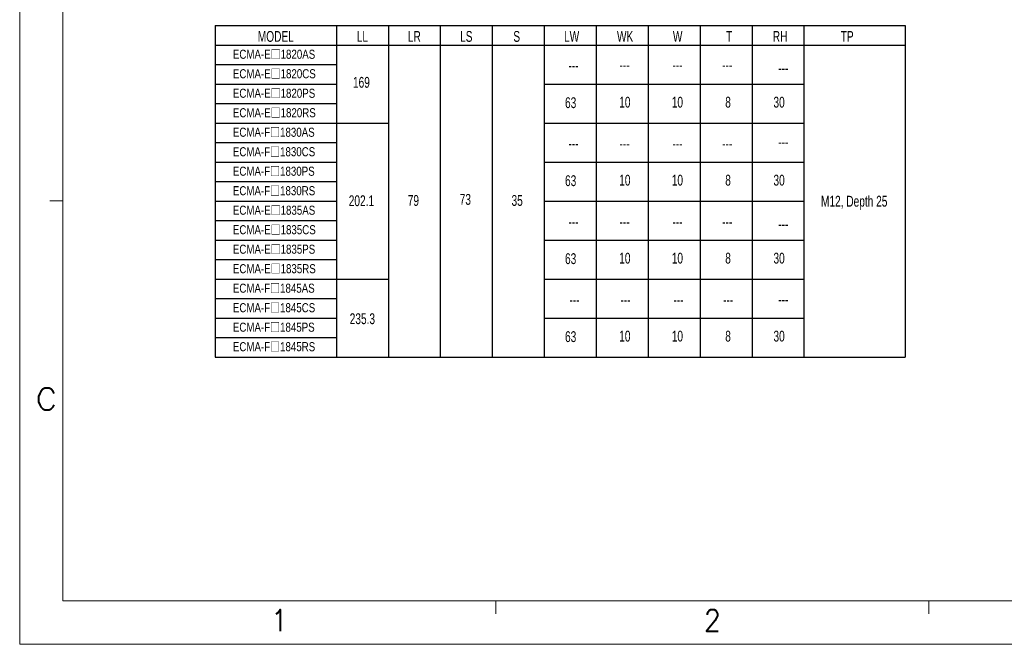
# Model space of a CAD drawing. Header units: millimetres. Extents: x -171 to 249, y 320 to 617.
# Tile 1 of 5: x -171 to 56, y 320 to 465. Entities that reach past the tile are written whole.
import ezdxf
from ezdxf.enums import TextEntityAlignment as Align

# ---------------------------------------------------------------- set-up
doc = ezdxf.new("R2010")
doc.units = ezdxf.units.MM
doc.header["$LTSCALE"] = 23.1
doc.layers.get('0').update_dxf_attribs({"linetype": 'CONTINUOUS'})
doc.styles.get("Standard").update_dxf_attribs({"font": 'txt', "width": 0.7})
doc.styles.add('TEXTSTYLE_0', font='txt.shx', dxfattribs={"width": 0.8})

msp = doc.modelspace()

# ---------------------------------------------------------------- linework, layer by layer
at = {"color": 7, "linetype": 'Continuous', "lineweight": 13}
for p, q in [((-171.483, 617.337), (-171.483, 320.337)), ((-161.483, 607.337), (-161.483, 330.337)), ((-161.483, 422.671), (-164.483, 422.671)), ((238.517, 330.337), (-161.483, 330.337)), ((-61.483, 330.337), (-61.483, 327.337)), ((38.517, 330.337), (38.517, 327.337)), ((-171.483, 320.337), (248.517, 320.337))]:
    msp.add_line(p, q, dxfattribs=at)
at = {"color": 7, "linetype": 'Continuous'}
for p, q in [((-126.323, 463.15), (-38.323, 463.15)), ((-126.323, 463.15), (-126.323, 386.65)), ((-98.323, 463.15), (-98.323, 386.65)), ((-86.323, 463.15), (-86.323, 386.65)), ((-74.323, 463.15), (-74.323, 386.65)), ((-62.323, 463.15), (-62.323, 386.65)), ((-50.323, 463.15), (-50.323, 386.65)), ((-38.323, 463.15), (-38.323, 386.65)), ((-38.323, 463.15), (33.03, 463.15)), ((-26.323, 463.15), (-26.323, 386.65)), ((-14.323, 463.15), (-14.323, 386.65)), ((-2.323, 463.15), (-2.323, 386.65)), ((9.677, 463.15), (9.677, 386.65)), ((-126.323, 458.65), (-38.323, 458.65)), ((-38.323, 458.65), (33.03, 458.65)), ((-126.323, 454.15), (-98.323, 454.15)), ((-126.323, 449.65), (-98.323, 449.65)), ((-50.323, 449.65), (9.677, 449.65)), ((-126.323, 445.15), (-98.323, 445.15)), ((-126.323, 440.65), (-86.323, 440.65)), ((-50.323, 440.65), (9.677, 440.65)), ((-126.323, 436.15), (-98.323, 436.15)), ((-126.323, 431.65), (-98.323, 431.65)), ((-50.323, 431.65), (9.677, 431.65)), ((-126.323, 427.15), (-98.323, 427.15)), ((-126.323, 422.65), (-98.323, 422.65)), ((-50.323, 422.65), (9.677, 422.65)), ((-126.323, 418.15), (-98.323, 418.15)), ((-126.323, 413.65), (-98.323, 413.65)), ((-50.323, 413.65), (9.677, 413.65)), ((-126.323, 409.15), (-98.323, 409.15)), ((-126.323, 404.65), (-86.323, 404.65)), ((-50.323, 404.65), (9.677, 404.65)), ((-126.323, 400.15), (-98.323, 400.15)), ((-126.323, 395.65), (-98.323, 395.65)), ((-50.323, 395.65), (9.677, 395.65)), ((-126.323, 391.15), (-98.323, 391.15)), ((-126.323, 386.65), (33.03, 386.65))]:
    msp.add_line(p, q, dxfattribs=at)
msp.add_line((33.03, 463.15), (33.03, 386.65))

# ---------------------------------------------------------------- texts
at = {"color": 7, "linetype": 'Continuous', "width": 0.7}
for s, p in [('MODEL', (-112.323, 459.4)), ('LL', (-92.323, 459.4)), ('LR', (-80.323, 459.4)), ('LS', (-68.323, 459.4)), ('S', (-56.677, 459.4)), ('LW', (-43.992, 459.4)), ('WK', (-31.632, 459.4)), ('W', (-19.499, 459.4)), ('T', (-7.579, 459.4)), ('RH', (4.155, 459.4)), ('TP', (19.654, 459.4)), ('---', (-43.559, 452.692)), ('---', (-31.761, 452.805)), ('---', (-19.533, 452.805)), ('---', (-8.046, 452.805)), ('---', (4.908, 452.1)), ('169', (-92.548, 448.798)), ('63', (-44.217, 444.1)), ('10', (-31.697, 444.217)), ('10', (-19.564, 444.217)), ('8', (-7.857, 444.217)), ('30', (3.93, 444.217)), ('---', (-43.559, 434.688)), ('---', (-31.761, 434.649)), ('---', (-19.533, 434.649)), ('---', (-8.046, 434.649)), ('---', (4.908, 435.037)), ('63', (-44.217, 426.1)), ('10', (-31.697, 426.217)), ('10', (-19.564, 426.217)), ('8', (-7.857, 426.217)), ('30', (3.93, 426.217)), ('202.1', (-92.548, 421.471)), ('79', (-80.548, 421.531)), ('73', (-68.548, 421.778)), ('35', (-56.577, 421.533)), ('M12, Depth 25', (21.28, 421.358)), ('---', (-43.559, 416.636)), ('---', (-31.761, 416.593)), ('---', (-19.533, 416.593)), ('---', (-8.046, 416.593)), ('---', (4.908, 416.073)), ('63', (-44.217, 408.1)), ('10', (-31.697, 408.217)), ('10', (-19.564, 408.217)), ('8', (-7.857, 408.217)), ('30', (3.93, 408.217)), ('---', (-43.337, 398.616)), ('---', (-31.54, 398.601)), ('---', (-19.311, 398.601)), ('---', (-7.824, 398.601)), ('---', (4.908, 398.707)), ('235.3', (-92.326, 394.236)), ('63', (-44.217, 390.1)), ('10', (-31.697, 390.217)), ('10', (-19.564, 390.217)), ('8', (-7.857, 390.217)), ('30', (3.93, 390.217))]:
    msp.add_text(s, height=2.5, dxfattribs=at).set_placement(p, align=Align.CENTER)
at = {"color": 7, "linetype": 'Continuous', "lineweight": 13, "style": 'TEXTSTYLE_0'}
for s, width, p, p2 in [('C', 1.511152, (-167.827, 374.433), (-162.79, 374.433)), ('1', 2.330855, (-113.42, 323.342), (-109.535, 323.342)), ('2', 1.165428, (-13.42, 323.342), (-9.535, 323.342))]:
    msp.add_text(s, height=5, dxfattribs=dict(at, width=width)).set_placement(p, p2, align=Align.FIT)
at = {"char_height": 2.1, "width": 38.00591, "attachment_point": 1}
for s, insert in [('{\\W0.8;ECMA-E\\fPMingLiU|b0|i0|c136|p18;□\\Ftxt|c0;1820AS}', (-122.243, 457.583)), ('{\\W0.8;ECMA-E\\fPMingLiU|b0|i0|c136|p18;□\\Ftxt|c0;1820CS}', (-122.243, 453.083)), ('{\\W0.8;ECMA-E\\fPMingLiU|b0|i0|c136|p18;□\\Ftxt|c0;1820PS}', (-122.243, 448.583)), ('{\\W0.8;ECMA-E\\fPMingLiU|b0|i0|c136|p18;□\\Ftxt|c0;1820RS}', (-122.243, 444.083)), ('{\\W0.8;ECMA-F\\fPMingLiU|b0|i0|c136|p18;□\\Ftxt|c0;1830AS}', (-122.243, 439.583)), ('{\\W0.8;ECMA-F\\fPMingLiU|b0|i0|c136|p18;□\\Ftxt|c0;1830CS}', (-122.243, 435.083)), ('{\\W0.8;ECMA-F\\fPMingLiU|b0|i0|c136|p18;□\\Ftxt|c0;1830PS}', (-122.243, 430.583)), ('{\\W0.8;ECMA-F\\fPMingLiU|b0|i0|c136|p18;□\\Ftxt|c0;1830RS}', (-122.243, 426.083)), ('{\\W0.8;ECMA-E\\fPMingLiU|b0|i0|c136|p18;□\\Ftxt|c0;1835AS}', (-122.243, 421.583)), ('{\\W0.8;ECMA-E\\fPMingLiU|b0|i0|c136|p18;□\\Ftxt|c0;1835CS}', (-122.243, 417.083)), ('{\\W0.8;ECMA-E\\fPMingLiU|b0|i0|c136|p18;□\\Ftxt|c0;1835PS}', (-122.243, 412.583)), ('{\\W0.8;ECMA-E\\fPMingLiU|b0|i0|c136|p18;□\\Ftxt|c0;1835RS}', (-122.243, 408.083)), ('{\\W0.8;ECMA-F\\fPMingLiU|b0|i0|c136|p18;□\\Ftxt|c0;1845AS}', (-122.243, 403.583)), ('{\\W0.8;ECMA-F\\fPMingLiU|b0|i0|c136|p18;□\\Ftxt|c0;1845CS}', (-122.243, 399.083)), ('{\\W0.8;ECMA-F\\fPMingLiU|b0|i0|c136|p18;□\\Ftxt|c0;1845PS}', (-122.243, 394.583)), ('{\\W0.8;ECMA-F\\fPMingLiU|b0|i0|c136|p18;□\\Ftxt|c0;1845RS}', (-122.243, 390.083))]:
    msp.add_mtext(s, dxfattribs=dict(at, insert=insert))

doc.saveas('drawing.dxf')
